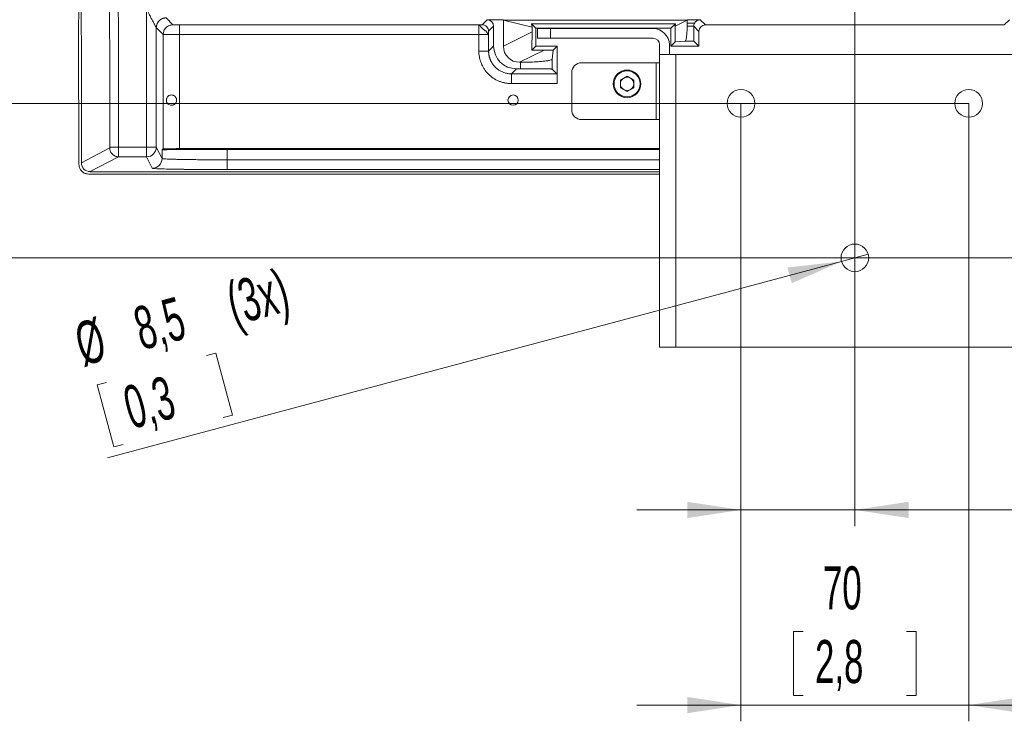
# Model space of a CAD drawing. Header units: millimetres. Extents: x 0 to 594, y 0 to 420.
# Tile 18 of 75: x 64 to 125, y 197 to 240. Entities that reach past the tile are written whole.
import ezdxf

# ---------------------------------------------------------------- set-up
doc = ezdxf.new("R2010")
doc.units = ezdxf.units.MM
doc.linetypes.add('CENTERX2', pattern=[20.32, 12.7, -2.54, 2.54, -2.54])
doc.styles.add('SLDTEXTSTYLE1', font='TXT', dxfattribs={"width": 0.605})
doc.dimstyles.new('SLDDIMSTYLE0', dxfattribs={"dimtxt": 2.568319, "dimasz": 3.3, "dimexe": 0, "dimexo": 0.0625, "dimgap": 0.64208, "dimtad": 1, "dimdec": 1, "dimlfac": 5, "dimrnd": 1e-09, "dimzin": 12, "dimdsep": 46, "dimtxsty": 'SLDTEXTSTYLE1', "dimsah": 1, "dimcen": 0.09, "dimadec": 0, "dimazin": 3, "dimtfac": 1, "dimtdec": 1, "dimtofl": 0, "dimtmove": 0, "dimatfit": 3, "dimfxl": 0, "dimfrac": 2, "dimtolj": 1, "dimtzin": 12, "dimarcsym": 0})
doc.dimstyles.new('SLDDIMSTYLE3', dxfattribs={"dimtxt": 2.568319, "dimasz": 3.3, "dimexe": 0, "dimexo": 0.0625, "dimgap": 0.64208, "dimtad": 1, "dimdec": 1, "dimlfac": 5, "dimrnd": 1e-09, "dimzin": 12, "dimdsep": 46, "dimtxsty": 'SLDTEXTSTYLE1', "dimsah": 1, "dimcen": 0.09, "dimadec": 0, "dimazin": 3, "dimtfac": 1, "dimtdec": 1, "dimtmove": 0, "dimatfit": 0, "dimfxl": 0, "dimfrac": 2, "dimtolj": 1, "dimtzin": 12, "dimarcsym": 0})
doc.dimstyles.new('SLDDIMSTYLE4', dxfattribs={"dimtxt": 2.568319, "dimasz": 3.3, "dimexe": 0, "dimexo": 0.0625, "dimgap": 0.64208, "dimtad": 1, "dimdec": 1, "dimlfac": 5, "dimrnd": 1e-09, "dimzin": 12, "dimdsep": 46, "dimtxsty": 'SLDTEXTSTYLE1', "dimblk1": 'NONE', "dimsah": 1, "dimcen": 0, "dimadec": 0, "dimazin": 3, "dimtfac": 1, "dimtdec": 1, "dimtmove": 0, "dimatfit": 3, "dimldrblk": 'NONE', "dimfxl": 0, "dimfrac": 2, "dimtolj": 1, "dimtzin": 12, "dimarcsym": 0})

# ---------------------------------------------------------------- blocks, each defined once
blk = doc.blocks.new('_D_10')
at = {"color": 7, "linetype": 'Continuous', "lineweight": 0}
for p, q in [((115.707, 238.306), (115.707, 208.509)), ((108.707, 234.509), (108.707, 208.509)), ((133.961, 214.042), (133.373, 214.042)), ((133.373, 214.042), (133.373, 210.097)), ((140.33, 214.042), (140.918, 214.042)), ((140.918, 214.042), (140.918, 210.097)), ((133.373, 210.097), (133.961, 210.097)), ((140.918, 210.097), (140.33, 210.097)), ((108.707, 209.509), (102.307, 209.509)), ((115.707, 209.509), (108.707, 209.509)), ((115.707, 209.509), (142.339, 209.509))]:
    blk.add_line(p, q, dxfattribs=at)
for points in [[(108.707, 209.509), (105.407, 210.009), (105.407, 209.009)], [(115.707, 209.509), (119.007, 209.009), (119.007, 210.009)]]:
    blk.add_solid(points, dxfattribs=at)
at = {"color": 7, "linetype": 'Continuous', "lineweight": 0, "char_height": 2.6458, "attachment_point": 1, "style": 'SLDTEXTSTYLE1'}
for s, insert in [('35', (135.186, 218.04)), ('1,4', (134.696, 213.508))]:
    blk.add_mtext(s, dxfattribs=dict(at, insert=insert))
blk = doc.blocks.new('_D_11')
at = {"color": 7, "linetype": 'Continuous', "lineweight": 0}
for p, q in [((108.707, 234.509), (108.707, 196.509)), ((122.707, 234.509), (122.707, 196.509)), ((112.523, 202.042), (111.935, 202.042)), ((111.935, 202.042), (111.935, 198.097)), ((118.892, 202.042), (119.48, 202.042)), ((119.48, 202.042), (119.48, 198.097)), ((111.935, 198.097), (112.523, 198.097)), ((119.48, 198.097), (118.892, 198.097)), ((108.707, 197.509), (102.307, 197.509)), ((108.707, 197.509), (122.707, 197.509)), ((122.707, 197.509), (129.107, 197.509))]:
    blk.add_line(p, q, dxfattribs=at)
for points in [[(108.707, 197.509), (105.407, 198.009), (105.407, 197.009)], [(122.707, 197.509), (126.007, 197.009), (126.007, 198.009)]]:
    blk.add_solid(points, dxfattribs=at)
at = {"color": 7, "linetype": 'Continuous', "lineweight": 0, "char_height": 2.6458, "attachment_point": 1, "style": 'SLDTEXTSTYLE1'}
for s, insert in [('70', (113.747, 206.04)), ('2,8', (113.258, 201.508))]:
    blk.add_mtext(s, dxfattribs=dict(at, insert=insert))
blk = doc.blocks.new('_D_12')
at = {"color": 7, "linetype": 'Continuous', "lineweight": 0}
for p, q in [((184.665, 230.163), (184.665, 236.563)), ((162.794, 230.163), (185.665, 230.163)), ((184.665, 230.163), (184.665, 225.009)), ((115.707, 225.009), (185.665, 225.009)), ((184.665, 225.009), (184.665, 212.459)), ((180.133, 218.584), (180.133, 219.171)), ((180.133, 219.171), (184.077, 219.171)), ((184.077, 219.171), (184.077, 218.584)), ((180.133, 215.154), (180.133, 214.566)), ((184.077, 214.566), (184.077, 215.154)), ((180.133, 214.566), (184.077, 214.566))]:
    blk.add_line(p, q, dxfattribs=at)
for points in [[(184.665, 230.163), (185.165, 233.463), (184.165, 233.463)], [(184.665, 225.009), (184.165, 221.709), (185.165, 221.709)]]:
    blk.add_solid(points, dxfattribs=at)
at = {"color": 7, "linetype": 'Continuous', "lineweight": 0, "attachment_point": 1, "rotation": 90, "style": 'SLDTEXTSTYLE1'}
for s, insert, char_height in [('25,8', (176.135, 213.439), 2.6458), ('1', (180.667, 215.889), 2.646)]:
    blk.add_mtext(s, dxfattribs=dict(at, insert=insert, char_height=char_height))
blk = doc.blocks.new('_D_13')
at = {"color": 7, "linetype": 'Continuous', "lineweight": 0}
for p, q in [((42.47, 234.509), (42.47, 240.909)), ((122.707, 234.509), (41.47, 234.509)), ((42.47, 225.009), (42.47, 234.509)), ((37.938, 232.944), (37.938, 233.532)), ((37.938, 233.532), (41.882, 233.532)), ((41.882, 233.532), (41.882, 232.944)), ((37.938, 226.575), (37.938, 225.987)), ((41.882, 225.987), (41.882, 226.575)), ((37.938, 225.987), (41.882, 225.987)), ((115.707, 225.009), (41.47, 225.009)), ((42.47, 225.009), (42.47, 218.609))]:
    blk.add_line(p, q, dxfattribs=at)
for points in [[(42.47, 234.509), (42.97, 237.809), (41.97, 237.809)], [(42.47, 225.009), (41.97, 221.709), (42.97, 221.709)]]:
    blk.add_solid(points, dxfattribs=at)
at = {"color": 7, "linetype": 'Continuous', "lineweight": 0, "char_height": 2.6458, "attachment_point": 1, "rotation": 90, "style": 'SLDTEXTSTYLE1'}
for s, insert in [('47,5', (33.939, 226.33)), ('1,9', (38.471, 227.31))]:
    blk.add_mtext(s, dxfattribs=dict(at, insert=insert))
blk = doc.blocks.new('_D_14')
at = {"color": 7, "linetype": 'Continuous', "lineweight": 0}
for p, q in [((114.886, 224.789), (116.528, 225.229)), ((114.886, 224.789), (69.777, 212.702)), ((75.864, 218.996), (76.431, 219.148)), ((76.431, 219.148), (77.452, 215.338)), ((69.711, 217.347), (69.143, 217.195)), ((69.143, 217.195), (70.164, 213.385)), ((77.452, 215.338), (76.884, 215.186)), ((70.164, 213.385), (70.732, 213.537))]:
    blk.add_line(p, q, dxfattribs=at)
blk.add_solid([(114.886, 224.789), (111.569, 224.418), (111.828, 223.452)], dxfattribs=at)
at = {"color": 7, "linetype": 'Continuous', "lineweight": 0, "char_height": 2.6458, "attachment_point": 1, "rotation": 15, "style": 'SLDTEXTSTYLE1'}
for s, insert in [('(3x)', (76.887, 223.409)), ('8,5', (71.196, 221.884)), ('%%c', (67.576, 220.915)), ('0,3', (70.559, 217.022))]:
    blk.add_mtext(s, dxfattribs=dict(at, insert=insert))
blk = doc.blocks.new('_NONE')
blk = doc.blocks.new('_D_15')
at = {"color": 7, "linetype": 'Continuous', "lineweight": 0}
for p, q in [((107.707, 372.909), (185.665, 372.909)), ((184.665, 230.163), (184.665, 372.909)), ((180.133, 305.701), (180.133, 306.289)), ((180.133, 306.289), (184.077, 306.289)), ((184.077, 306.289), (184.077, 305.701)), ((180.133, 297.371), (180.133, 296.783)), ((184.077, 296.783), (184.077, 297.371)), ((180.133, 296.783), (184.077, 296.783)), ((162.794, 230.163), (185.665, 230.163))]:
    blk.add_line(p, q, dxfattribs=at)
for points in [[(184.665, 372.909), (184.165, 369.609), (185.165, 369.609)], [(184.665, 230.163), (185.165, 233.463), (184.165, 233.463)]]:
    blk.add_solid(points, dxfattribs=at)
at = {"color": 7, "linetype": 'Continuous', "lineweight": 0, "char_height": 2.6458, "attachment_point": 1, "rotation": 90, "style": 'SLDTEXTSTYLE1'}
for s, insert in [('713,7', (176.135, 297.126)), ('28,1', (180.667, 298.106))]:
    blk.add_mtext(s, dxfattribs=dict(at, insert=insert))

msp = doc.modelspace()

# ---------------------------------------------------------------- linework, layer by layer
at = {"color": 7, "linetype": 'CENTERX2', "lineweight": 0}
msp.add_line((115.707, 238.306), (115.707, 368.481), dxfattribs=at)
at = {"color": 7, "linetype": 'Continuous', "lineweight": 15}
for p, q in [((72.176, 231.824), (72.176, 240.307)), ((73.799, 239.344), (73.376, 239.767)), ((93.107, 239.65), (92.8, 239.343)), ((93.107, 239.65), (94.107, 239.65)), ((94.107, 239.639), (94.107, 238.021)), ((105.407, 239.636), (94.107, 239.636)), ((94.107, 239.636), (95.87, 239.195)), ((105.407, 239.636), (104.656, 239.26)), ((105.407, 239.65), (106.207, 239.65)), ((105.407, 239.436), (105.407, 239.637)), ((106.522, 239.336), (106.207, 239.65)), ((125.207, 239.65), (124.893, 239.336)), ((72.776, 239.167), (72.776, 231.824)), ((73.199, 238.744), (72.776, 239.167)), ((92.598, 239.341), (74.199, 239.341)), ((92.598, 239.341), (92.598, 238.741)), ((93.507, 239.25), (93.2, 238.943)), ((93.507, 238.036), (93.507, 239.25)), ((104.682, 239.41), (95.832, 239.41)), ((95.87, 239.195), (95.832, 239.41)), ((96.107, 239.136), (95.832, 239.41)), ((95.87, 239.195), (95.87, 238.902)), ((104.407, 239.136), (96.107, 239.136)), ((96.107, 239.136), (96.107, 238.036)), ((96.207, 239.109), (96.207, 238.509)), ((96.207, 239.109), (97.007, 239.109)), ((97.007, 239.109), (97.007, 238.509)), ((103.307, 239.109), (97.007, 239.109)), ((104.407, 239.136), (104.682, 239.41)), ((104.407, 239.136), (104.407, 238.036)), ((104.682, 239.41), (104.656, 239.26)), ((104.656, 238.284), (104.656, 239.26)), ((105.406, 239.25), (105.407, 239.25)), ((105.407, 239.436), (105.853, 239.436)), ((105.407, 239.25), (105.807, 239.25)), ((106.122, 238.936), (105.807, 239.25)), ((105.807, 239.25), (105.807, 239.25)), ((124.893, 239.336), (106.522, 239.336)), ((73.224, 238.87), (73.199, 238.744)), ((73.199, 231.716), (73.199, 238.744)), ((73.222, 238.744), (73.199, 238.744)), ((74.199, 231.725), (74.199, 238.741)), ((92.598, 238.741), (74.199, 238.741)), ((92.598, 238.741), (93.198, 238.741)), ((92.598, 238.741), (92.598, 237.727)), ((93.198, 238.741), (93.198, 237.727)), ((95.87, 238.902), (94.107, 238.021)), ((97.007, 238.509), (96.207, 238.509)), ((97.007, 238.509), (103.307, 238.509)), ((106.122, 238.936), (106.122, 238.036)), ((93.198, 237.727), (93.507, 238.036)), ((95.847, 237.775), (96.107, 238.036)), ((96.107, 238.036), (97.407, 238.036)), ((97.407, 238.036), (97.159, 237.787)), ((97.407, 238.036), (97.407, 235.727)), ((103.707, 238.109), (103.707, 237.509)), ((104.307, 237.509), (104.307, 238.109)), ((104.407, 238.036), (104.656, 238.284)), ((106.122, 238.036), (104.407, 238.036)), ((105.284, 238.339), (104.656, 238.284)), ((105.818, 238.339), (105.284, 238.339)), ((106.122, 238.036), (105.818, 238.339)), ((96.61, 237.787), (95.107, 237.036)), ((96.61, 237.787), (97.159, 237.787)), ((97.11, 237.234), (97.159, 237.787)), ((97.11, 237.234), (97.11, 236.618)), ((103.707, 219.509), (103.707, 237.509)), ((103.707, 237.509), (104.707, 237.509)), ((104.707, 219.509), (104.707, 237.509)), ((104.707, 237.509), (126.707, 237.509)), ((94.598, 236.327), (94.907, 236.636)), ((95.157, 236.636), (94.907, 236.636)), ((95.107, 237.036), (95.157, 237.036)), ((95.157, 237.036), (95.157, 236.636)), ((95.157, 236.636), (95.157, 236.636)), ((97.402, 236.327), (97.11, 236.618)), ((103.507, 237.009), (98.907, 237.009)), ((103.507, 233.509), (103.507, 237.009)), ((103.507, 237.009), (103.707, 237.009)), ((94.598, 236.327), (97.402, 236.327)), ((98.307, 236.409), (98.307, 234.109)), ((101.707, 236.181), (101.299, 235.945)), ((101.707, 236.181), (102.116, 235.945)), ((94.598, 235.727), (97.407, 235.727)), ((101.299, 235.945), (101.299, 235.474)), ((101.707, 235.238), (101.299, 235.474)), ((102.116, 235.474), (101.707, 235.238)), ((102.116, 235.474), (102.116, 235.945)), ((98.907, 233.509), (103.507, 233.509)), ((103.507, 233.509), (103.707, 233.509)), ((70.455, 231.824), (72.176, 231.824)), ((72.176, 231.824), (72.176, 231.224)), ((72.176, 231.824), (72.776, 231.824)), ((72.776, 231.824), (73.129, 231.118)), ((68.172, 230.851), (69.914, 231.766)), ((68.712, 230.31), (70.453, 231.224)), ((70.453, 231.224), (72.176, 231.224)), ((72.176, 231.224), (72.529, 230.518)), ((73.129, 231.647), (73.199, 231.716)), ((73.129, 231.647), (73.129, 231.118)), ((103.707, 231.725), (74.199, 231.725)), ((77.129, 231.681), (77.129, 231.039)), ((77.129, 231.681), (103.707, 231.681)), ((77.129, 231.039), (77.129, 230.439)), ((103.707, 230.163), (68.621, 230.163)), ((103.707, 230.309), (68.712, 230.309)), ((103.707, 219.509), (104.707, 219.509)), ((104.707, 219.509), (126.707, 219.509))]:
    msp.add_line(p, q, dxfattribs=at)
at = {"color": 8, "linetype": 'Continuous', "lineweight": 15}
for p, q in [((77.129, 231.039), (103.707, 231.039)), ((77.129, 230.439), (103.707, 230.439))]:
    msp.add_line(p, q, dxfattribs=at)
at = {"color": 7, "linetype": 'Continuous', "lineweight": 15}
for centre, radius in [((101.707, 235.709), 0.85), ((101.707, 235.709), 0.8), ((94.707, 234.709), 0.317), ((108.707, 234.509), 0.85), ((122.707, 234.509), 0.85), ((115.707, 225.009), 0.85)]:
    msp.add_circle(centre, radius, dxfattribs=at)
for centre, radius, start, end in [((-934.972, 234.309), 1004.891, 359.858374, 0.492843), ((-934.972, 234.309), 1005.431, 359.858374, 0.492843), ((-934.972, 234.309), 1003.15, 359.802472, 0.376673), ((1071.298, 237.145), 1003.297, 179.803405, 180.36477), ((103.307, 238.109), 1, 0, 90), ((103.307, 238.109), 0.4, 0, 90), ((98.907, 236.409), 0.6, 90, 180), ((101.707, 235.709), 0.408, 120, 180), ((101.707, 235.709), 0.408, 60, 120), ((101.707, 235.709), 0.408, 0, 60), ((101.707, 235.709), 0.408, 180, 240), ((101.707, 235.709), 0.408, 300, 0), ((101.707, 235.709), 0.408, 240, 300), ((98.907, 234.109), 0.6, 180, 270), ((72.176, 231.824), 0.6, 270.00695, 359.98651), ((72.529, 231.118), 0.6, 270.00692, 359.98651)]:
    msp.add_arc(centre, radius, start, end, dxfattribs=at)
for centre, major_axis, ratio, start_param, end_param in [((93.107, 239.25), (-0.283, -0.283), 0.999924, 2.356233, 3.926953), ((106.207, 239.25), (-0.283, 0.283), 0.999924, 5.497825, 6.585436), ((105.267, 239.436), (0, 1.4), 0.1, 4.579213, 4.712389), ((106.522, 238.936), (-0.283, 0.283), 0.999924, 5.497825, 7.068545), ((95.824, 238.389), (0.021, 1.128), 0.036703, 4.138031, 5.185569), ((94.907, 238.036), (0.99, 0.99), 0.999924, 2.356233, 3.926953), ((95.127, 238.041), (-0.917, -0.458), 0.9759, 5.829224, 7.380505), ((94.428, 237.691), (2.409, 0.087), 0.016865, 0.436478, 0.94022), ((97.402, 235.727), (0, 0.6), 0.008727, 4.712389, 6.274459), ((77.129, 231.646), (4, 0), 0.008727, 1.570796, 3.132866), ((74.199, 231.716), (1, 0), 0.008727, 1.570796, 3.132866), ((68.712, 230.85), (0.478, 0.251), 0.999296, 2.654994, 4.228683)]:
    msp.add_ellipse(centre, major_axis=major_axis, ratio=ratio, start_param=start_param, end_param=end_param, dxfattribs=at)
for points, knots in [([(72.775, 239.167), (72.775, 239.168), (72.774, 239.168), (72.771, 239.171), (72.768, 239.176), (72.764, 239.182), (72.759, 239.19), (72.75, 239.205), (72.734, 239.234), (72.708, 239.281), (72.676, 239.34), (72.639, 239.41), (72.596, 239.493), (72.531, 239.618), (72.445, 239.783), (72.362, 239.946), (72.296, 240.073), (72.255, 240.153), (72.215, 240.232), (72.19, 240.28), (72.176, 240.307)], [0, 0, 0, 0, 0.014547, 0.029234, 0.044144, 0.059356, 0.074941, 0.09097, 0.136889, 0.187764, 0.243706, 0.30624, 0.374976, 0.451773, 0.608288, 0.75941, 0.821797, 0.893637, 0.938512, 1, 1, 1, 1]), ([(73.374, 239.767), (73.363, 239.767), (73.34, 239.767), (73.306, 239.764), (73.274, 239.759), (73.242, 239.753), (73.213, 239.745), (73.184, 239.736), (73.157, 239.727), (73.132, 239.716), (73.108, 239.705), (73.085, 239.693), (73.064, 239.68), (73.044, 239.668), (73.025, 239.655), (73.008, 239.642), (72.992, 239.629), (72.977, 239.616), (72.964, 239.604), (72.938, 239.579), (72.903, 239.54), (72.863, 239.482), (72.831, 239.422), (72.806, 239.36), (72.788, 239.296), (72.777, 239.231), (72.776, 239.189), (72.775, 239.167)], [0, 0, 0, 0, 0.037034, 0.072981, 0.107839, 0.141611, 0.174294, 0.20589, 0.236397, 0.265817, 0.29415, 0.321394, 0.347551, 0.372619, 0.3966, 0.419493, 0.441298, 0.462016, 0.481645, 0.500186, 0.575258, 0.649106, 0.72173, 0.793131, 0.86331, 0.932266, 1, 1, 1, 1]), ([(73.376, 239.767), (73.298, 239.767), (73.219, 239.751), (73.074, 239.691), (73.007, 239.647), (72.896, 239.535), (72.852, 239.469), (72.792, 239.324), (72.776, 239.245), (72.776, 239.167)], [0, 0, 0, 0, 0.25, 0.25, 0.5, 0.5, 0.75, 0.75, 1, 1, 1, 1]), ([(74.199, 239.341), (74.147, 239.341), (74.095, 239.341), (73.998, 239.341), (73.954, 239.341), (73.88, 239.342), (73.85, 239.343), (73.81, 239.343), (73.799, 239.344), (73.799, 239.344)], [0, 0, 0, 0, 0.25, 0.25, 0.5, 0.5, 0.75, 0.75, 1, 1, 1, 1]), ([(74.199, 239.341), (74.199, 239.34), (74.199, 239.324), (74.199, 239.263), (74.199, 239.219), (74.199, 239.108), (74.199, 239.041), (74.199, 238.897), (74.199, 238.819), (74.199, 238.741)], [0, 0, 0, 0, 0.25, 0.25, 0.5, 0.5, 0.75, 0.75, 1, 1, 1, 1]), ([(92.598, 239.341), (92.605, 239.341), (92.617, 239.341), (92.635, 239.341), (92.654, 239.341), (92.672, 239.341), (92.689, 239.341), (92.711, 239.341), (92.737, 239.341), (92.759, 239.342), (92.773, 239.342), (92.784, 239.342), (92.792, 239.342), (92.799, 239.342), (92.8, 239.342), (92.8, 239.343)], [0, 0, 0, 0, 0.059673, 0.120364, 0.182696, 0.247247, 0.310355, 0.374682, 0.503005, 0.630625, 0.693961, 0.756217, 0.840439, 0.921099, 1, 1, 1, 1]), ([(92.598, 239.341), (92.599, 239.341), (92.6, 239.34), (92.604, 239.337), (92.609, 239.332), (92.616, 239.326), (92.624, 239.317), (92.634, 239.308), (92.646, 239.296), (92.659, 239.283), (92.674, 239.269), (92.697, 239.247), (92.733, 239.211), (92.779, 239.161), (92.827, 239.11), (92.865, 239.072), (92.897, 239.044), (92.927, 239.023), (92.959, 239.003), (92.992, 238.983), (93.032, 238.956), (93.075, 238.917), (93.108, 238.869), (93.129, 238.836), (93.139, 238.818), (93.148, 238.801), (93.157, 238.786), (93.166, 238.774), (93.174, 238.763), (93.183, 238.754), (93.192, 238.746), (93.197, 238.742), (93.198, 238.741), (93.198, 238.741)], [0, 0, 0, 0, 0.025759, 0.051158, 0.076267, 0.10117, 0.125967, 0.150752, 0.175557, 0.200393, 0.225267, 0.250189, 0.304814, 0.378278, 0.43065, 0.472325, 0.503603, 0.525949, 0.558246, 0.596634, 0.622125, 0.685144, 0.751714, 0.772421, 0.792475, 0.811953, 0.829531, 0.848934, 0.870264, 0.893869, 0.926122, 0.972827, 1, 1, 1, 1]), ([(92.8, 239.343), (92.852, 239.343), (92.905, 239.332), (93.002, 239.292), (93.046, 239.262), (93.12, 239.188), (93.15, 239.144), (93.19, 239.047), (93.2, 238.995), (93.2, 238.943)], [0, 0, 0, 0, 0.25, 0.25, 0.5, 0.5, 0.75, 0.75, 1, 1, 1, 1]), ([(105.284, 238.339), (105.298, 238.34), (105.311, 238.363), (105.33, 238.427), (105.337, 238.454), (105.349, 238.517), (105.355, 238.553), (105.366, 238.634), (105.371, 238.679), (105.38, 238.776), (105.385, 238.828), (105.393, 238.939), (105.396, 238.998), (105.402, 239.12), (105.405, 239.184), (105.407, 239.25)], [0, 0, 0, 0, 0.25, 0.25, 0.375, 0.375, 0.5, 0.5, 0.625, 0.625, 0.75, 0.75, 0.875, 0.875, 1, 1, 1, 1]), ([(105.853, 239.436), (105.838, 239.407), (105.827, 239.377), (105.811, 239.314), (105.807, 239.282), (105.807, 239.25)], [0, 0, 0, 0, 0.5, 0.5, 1, 1, 1, 1]), ([(105.807, 239.25), (105.808, 239.119), (105.808, 238.997), (105.809, 238.83), (105.81, 238.777), (105.81, 238.68), (105.811, 238.636), (105.812, 238.554), (105.812, 238.518), (105.813, 238.455), (105.814, 238.428), (105.815, 238.385), (105.816, 238.368), (105.817, 238.346), (105.817, 238.34), (105.818, 238.339)], [0, 0, 0, 0, 0.25, 0.25, 0.375, 0.375, 0.5, 0.5, 0.625, 0.625, 0.75, 0.75, 0.875, 0.875, 1, 1, 1, 1]), ([(92.598, 237.727), (92.677, 237.727), (92.755, 237.727), (92.899, 237.727), (92.965, 237.727), (93.076, 237.727), (93.121, 237.727), (93.182, 237.727), (93.198, 237.727), (93.198, 237.727)], [0, 0, 0, 0, 0.25, 0.25, 0.5, 0.5, 0.75, 0.75, 1, 1, 1, 1]), ([(92.598, 237.727), (92.598, 237.712), (92.599, 237.675), (92.601, 237.608), (92.608, 237.522), (92.62, 237.428), (92.643, 237.299), (92.682, 237.142), (92.749, 236.958), (92.833, 236.78), (92.967, 236.556), (93.175, 236.304), (93.478, 236.054), (93.767, 235.9), (94.013, 235.811), (94.167, 235.772), (94.295, 235.749), (94.406, 235.734), (94.51, 235.727), (94.577, 235.727), (94.598, 235.727)], [0, 0, 0, 0, 0.014141, 0.035337, 0.063581, 0.096779, 0.126106, 0.188426, 0.25099, 0.313582, 0.37596, 0.499997, 0.623924, 0.748508, 0.811011, 0.873396, 0.900093, 0.936118, 0.979802, 1, 1, 1, 1]), ([(93.198, 237.727), (93.199, 237.708), (93.199, 237.672), (93.202, 237.617), (93.208, 237.563), (93.215, 237.509), (93.224, 237.456), (93.236, 237.403), (93.249, 237.351), (93.265, 237.3), (93.282, 237.25), (93.3, 237.201), (93.321, 237.153), (93.343, 237.105), (93.367, 237.059), (93.393, 237.014), (93.42, 236.971), (93.448, 236.928), (93.478, 236.887), (93.509, 236.847), (93.541, 236.809), (93.574, 236.771), (93.619, 236.725), (93.678, 236.67), (93.752, 236.61), (93.832, 236.554), (93.915, 236.503), (94.003, 236.458), (94.095, 236.419), (94.191, 236.386), (94.289, 236.36), (94.39, 236.341), (94.494, 236.329), (94.563, 236.327), (94.598, 236.327)], [0, 0, 0, 0, 0.025054, 0.049987, 0.074798, 0.099487, 0.124055, 0.1485, 0.172824, 0.197026, 0.221107, 0.245065, 0.268902, 0.292617, 0.316211, 0.339683, 0.363033, 0.386262, 0.409368, 0.432354, 0.455217, 0.477959, 0.500579, 0.543682, 0.587243, 0.631265, 0.675747, 0.720689, 0.76609, 0.811952, 0.858274, 0.905056, 0.952298, 1, 1, 1, 1]), ([(95.157, 237.036), (95.287, 237.036), (95.414, 237.037), (95.602, 237.042), (95.664, 237.043), (95.786, 237.047), (95.847, 237.049), (96.024, 237.057), (96.136, 237.063), (96.347, 237.078), (96.447, 237.086), (96.626, 237.104), (96.707, 237.114), (96.813, 237.13), (96.846, 237.136), (96.906, 237.147), (96.934, 237.153), (97.007, 237.171), (97.044, 237.183), (97.096, 237.208), (97.109, 237.221), (97.11, 237.234)], [0, 0, 0, 0, 0.125, 0.125, 0.1875, 0.1875, 0.25, 0.25, 0.375, 0.375, 0.5, 0.5, 0.625, 0.625, 0.6875, 0.6875, 0.75, 0.75, 0.875, 0.875, 1, 1, 1, 1]), ([(97.11, 236.618), (97.109, 236.619), (97.096, 236.621), (97.058, 236.622), (97.042, 236.623), (97.004, 236.624), (96.982, 236.624), (96.909, 236.626), (96.849, 236.627), (96.707, 236.629), (96.625, 236.63), (96.446, 236.631), (96.348, 236.632), (96.189, 236.633), (96.134, 236.633), (96.022, 236.634), (95.964, 236.634), (95.789, 236.635), (95.667, 236.635), (95.415, 236.635), (95.287, 236.636), (95.157, 236.636)], [0, 0, 0, 0, 0.125, 0.125, 0.1875, 0.1875, 0.25, 0.25, 0.375, 0.375, 0.5, 0.5, 0.625, 0.625, 0.6875, 0.6875, 0.75, 0.75, 0.875, 0.875, 1, 1, 1, 1]), ([(94.598, 235.727), (94.598, 235.797), (94.598, 235.873), (94.598, 236.02), (94.598, 236.091), (94.598, 236.208), (94.598, 236.253), (94.598, 236.313), (94.598, 236.326), (94.598, 236.327)], [0, 0, 0, 0, 0.25, 0.25, 0.5, 0.5, 0.75, 0.75, 1, 1, 1, 1]), ([(74.022, 234.673), (74.02, 234.65), (74.015, 234.628), (74, 234.585), (73.99, 234.564), (73.955, 234.507), (73.923, 234.473), (73.869, 234.436), (73.85, 234.426), (73.81, 234.409), (73.79, 234.403), (73.729, 234.391), (73.689, 234.392), (73.614, 234.405), (73.579, 234.419), (73.516, 234.457), (73.488, 234.48), (73.453, 234.524), (73.442, 234.54), (73.423, 234.575), (73.415, 234.594), (73.402, 234.634), (73.397, 234.656), (73.393, 234.701), (73.393, 234.724), (73.398, 234.769), (73.403, 234.79), (73.417, 234.83), (73.425, 234.849), (73.454, 234.9), (73.479, 234.928), (73.535, 234.976), (73.566, 234.994), (73.637, 235.019), (73.674, 235.026), (73.734, 235.025), (73.754, 235.023), (73.794, 235.015), (73.814, 235.008), (73.854, 234.991), (73.873, 234.98), (73.909, 234.955), (73.926, 234.94), (73.956, 234.907), (73.969, 234.889), (73.992, 234.85), (74.002, 234.829), (74.016, 234.786), (74.021, 234.764), (74.025, 234.718), (74.025, 234.696), (74.022, 234.673)], [0, 0, 0, 0, 0.03125, 0.03125, 0.0625, 0.0625, 0.125, 0.125, 0.15625, 0.15625, 0.1875, 0.1875, 0.25, 0.25, 0.3125, 0.3125, 0.375, 0.375, 0.40625, 0.40625, 0.4375, 0.4375, 0.46875, 0.46875, 0.5, 0.5, 0.53125, 0.53125, 0.5625, 0.5625, 0.625, 0.625, 0.6875, 0.6875, 0.75, 0.75, 0.78125, 0.78125, 0.8125, 0.8125, 0.84375, 0.84375, 0.875, 0.875, 0.90625, 0.90625, 0.9375, 0.9375, 0.96875, 0.96875, 1, 1, 1, 1]), ([(69.914, 231.766), (69.914, 231.766), (69.914, 231.766), (69.914, 231.77), (69.915, 231.776), (69.915, 231.784), (69.915, 231.793), (69.915, 231.802), (69.916, 231.811), (69.916, 231.818), (69.916, 231.823), (69.916, 231.825)], [0, 0, 0, 0, 0.1269659, 0.2501908, 0.3925204, 0.5001256, 0.6433605, 0.74995, 0.8483826, 0.9207617, 1, 1, 1, 1]), ([(69.916, 231.825), (69.918, 231.825), (69.934, 231.825), (69.99, 231.825), (70.03, 231.825), (70.13, 231.825), (70.189, 231.825), (70.317, 231.824), (70.386, 231.824), (70.455, 231.824)], [0, 0, 0, 0, 0.25, 0.25, 0.5, 0.5, 0.75, 0.75, 1, 1, 1, 1]), ([(70.453, 231.224), (70.453, 231.225), (70.453, 231.225), (70.453, 231.229), (70.454, 231.233), (70.454, 231.239), (70.454, 231.245), (70.454, 231.252), (70.454, 231.259), (70.454, 231.266), (70.454, 231.286), (70.454, 231.327), (70.455, 231.393), (70.455, 231.455), (70.455, 231.512), (70.455, 231.572), (70.455, 231.634), (70.455, 231.697), (70.455, 231.761), (70.455, 231.803), (70.455, 231.824)], [0, 0, 0, 0, 0.036514, 0.070849, 0.103007, 0.132988, 0.160788, 0.186406, 0.20984, 0.231091, 0.250158, 0.382367, 0.499909, 0.575231, 0.649269, 0.722019, 0.793461, 0.86359, 0.932431, 1, 1, 1, 1]), ([(69.914, 231.766), (69.913, 231.708), (69.923, 231.645), (69.968, 231.519), (70.005, 231.455), (70.105, 231.345), (70.168, 231.299), (70.307, 231.239), (70.382, 231.224), (70.453, 231.224)], [0, 0, 0, 0, 0.25, 0.25, 0.5, 0.5, 0.75, 0.75, 1, 1, 1, 1]), ([(68.022, 230.758), (68.029, 230.691), (68.043, 230.556), (68.147, 230.377), (68.3, 230.243), (68.468, 230.172), (68.578, 230.165), (68.621, 230.163)], [0, 0, 0, 0, 0.215706, 0.431426, 0.646825, 0.862092, 1, 1, 1, 1]), ([(73.129, 231.118), (73.13, 231.118), (73.131, 231.116), (73.134, 231.115), (73.14, 231.113), (73.147, 231.111), (73.156, 231.11), (73.166, 231.108), (73.178, 231.106), (73.19, 231.105), (73.204, 231.104), (73.218, 231.102), (73.233, 231.101), (73.249, 231.099), (73.265, 231.098), (73.281, 231.097), (73.298, 231.096), (73.314, 231.095), (73.331, 231.094), (73.348, 231.093), (73.412, 231.089), (73.542, 231.083), (73.77, 231.075), (74.025, 231.068), (74.316, 231.062), (74.646, 231.056), (75.016, 231.051), (75.404, 231.046), (75.726, 231.044), (75.97, 231.042), (76.132, 231.041), (76.297, 231.04), (76.462, 231.04), (76.628, 231.039), (76.795, 231.039), (76.962, 231.039), (77.073, 231.039), (77.129, 231.039)], [0, 0, 0, 0, 0.014704, 0.029033, 0.042988, 0.056569, 0.069775, 0.082606, 0.095063, 0.107146, 0.118854, 0.130187, 0.141146, 0.151731, 0.161941, 0.171776, 0.181237, 0.190323, 0.199035, 0.207373, 0.215336, 0.292435, 0.365407, 0.434249, 0.498961, 0.572886, 0.64514, 0.715725, 0.78464, 0.811788, 0.83887, 0.865888, 0.89284, 0.919727, 0.94655, 0.973307, 1, 1, 1, 1]), ([(72.529, 230.518), (72.529, 230.518), (72.53, 230.517), (72.532, 230.516), (72.535, 230.515), (72.541, 230.513), (72.554, 230.51), (72.584, 230.506), (72.653, 230.5), (72.831, 230.489), (73.223, 230.475), (73.874, 230.461), (74.673, 230.45), (75.476, 230.444), (76.062, 230.441), (76.429, 230.44), (76.639, 230.439), (76.815, 230.439), (76.924, 230.439), (77.028, 230.439), (77.095, 230.439), (77.129, 230.439)], [0, 0, 0, 0, 0.009512, 0.019024, 0.028536, 0.036474, 0.060241, 0.095153, 0.132879, 0.215463, 0.36244, 0.498942, 0.644613, 0.784489, 0.86776, 0.898293, 0.940528, 0.956249, 0.971971, 0.985986, 1, 1, 1, 1]), ([(74.303, 230.456), (74.512, 230.453), (74.753, 230.45), (75.027, 230.448), (75.064, 230.448)], [0, 0, 0, 0, 0.863158, 1, 1, 1, 1]), ([(75.064, 230.448), (75.258, 230.447), (75.682, 230.444), (76.382, 230.444), (76.881, 230.447), (77.129, 230.448)], [0, 0, 0, 0, 0.2978424, 0.6500346, 1, 1, 1, 1])]:
    msp.add_open_spline(points, degree=3, knots=knots, dxfattribs=at)
for points in [[(72.776, 239.167), (72.776, 239.167), (72.776, 239.167), (72.775, 239.167)], [(93.198, 238.741), (93.198, 238.84), (93.199, 238.942), (93.2, 238.943)]]:
    msp.add_open_spline(points, degree=3, dxfattribs=at)
at = {"color": 8, "linetype": 'Continuous', "lineweight": 15}
for points, knots in [([(73.799, 239.344), (73.72, 239.335), (73.562, 239.317), (73.367, 239.178), (73.245, 239.018), (73.229, 238.905), (73.224, 238.87)], [0, 0, 0, 0, 0.289563, 0.579127, 0.86869, 1, 1, 1, 1]), ([(74.199, 238.741), (74.095, 238.741), (73.87, 238.741), (73.607, 238.742), (73.42, 238.742), (73.304, 238.743), (73.234, 238.743), (73.224, 238.744), (73.222, 238.744)], [0, 0, 0, 0, 0.225294, 0.488111, 0.634275, 0.789905, 0.954993, 1, 1, 1, 1])]:
    msp.add_open_spline(points, degree=3, knots=knots, dxfattribs=at)

# ---------------------------------------------------------------- dimensions: what is measured, and where the dimension line sits
at = {"color": 7, "linetype": 'Continuous', "lineweight": 0}
for base, p1, p2, dimstyle, picture, middle in [((184.665, 372.909), (162.794, 230.163), (107.707, 372.909), 'SLDDIMSTYLE0', '_D_15', (184.665, 301.536)), ((42.47, 234.509), (115.707, 225.009), (122.707, 234.509), 'SLDDIMSTYLE3', '_D_13', (42.47, 229.759)), ((184.665, 225.009), (162.794, 230.163), (115.707, 225.009), 'SLDDIMSTYLE3', '_D_12', (184.665, 216.869))]:
    dim = msp.add_linear_dim(base=base, p1=p1, p2=p2, angle=90, dimstyle=dimstyle, dxfattribs=at)
    dim.commit()
    dim.dimension.update_dxf_attribs({"geometry": picture, "text_midpoint": middle, "dimtype": 160})
for base, p1, p2, picture, middle in [((108.707, 209.509), (115.707, 238.306), (108.707, 234.509), '_D_10', (137.146, 209.509)), ((122.707, 197.509), (108.707, 234.509), (122.707, 234.509), '_D_11', (115.707, 197.509))]:
    dim = msp.add_linear_dim(base=base, p1=p1, p2=p2, dimstyle='SLDDIMSTYLE3', dxfattribs=at)
    dim.commit()
    dim.dimension.update_dxf_attribs({"geometry": picture, "text_midpoint": middle, "dimtype": 160})
dim = msp.add_diameter_dim_2p(p1=(116.528, 225.229), p2=(114.886, 224.789), text='<> (3x)', dimstyle='SLDDIMSTYLE4', dxfattribs=at)
dim.commit()
dim.dimension.update_dxf_attribs({"geometry": '_D_14', "text_midpoint": (77.114, 214.668), "dimtype": 163})

doc.saveas('drawing.dxf')
